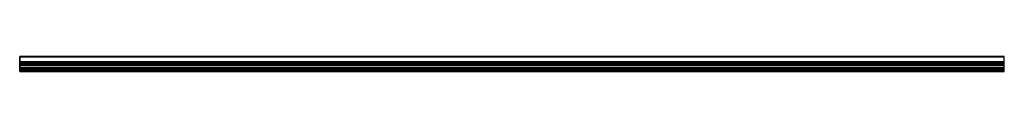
# Model space of a CAD drawing. Header units: millimetres. Extents: x 0 to 3500, y -17 to 36.
import ezdxf

# ---------------------------------------------------------------- set-up
doc = ezdxf.new("R2010")
doc.units = ezdxf.units.MM
doc.header["$LTSCALE"] = 10
doc.linetypes.add('ALLCAD_Strich', pattern=[0.2, 0.15, -0.05])
for name, color, linetype in [('BESCH_KONT_sich_schn_ansi_2d', 40, 'Continuous'), ('BESCH_KONT_sich_schn_grun_2d', 10, 'Continuous'), ('BESCH_KONT_sich_schn_seit_2d', 160, 'Continuous')]:
    doc.layers.add(name, color=color, linetype=linetype)

msp = doc.modelspace()

# ---------------------------------------------------------------- linework, layer by layer
at = {"layer": 'BESCH_KONT_sich_schn_ansi_2d', "linetype": 'ALLCAD_Strich'}
for p, q in [((3500, -17), (0, -17)), ((0, -17, -1), (0, -17)), ((3500, -17, -1), (0, -17, -1)), ((0, -17, -31.5), (0, -17, -1)), ((3500, -17, -31.5), (0, -17, -31.5)), ((0, -17, -33), (0, -17, -31.5)), ((3500, -17, -33), (0, -17, -33)), ((0, -17, -2.5), (0, -17, -2.5)), ((0, -17, -2.5), (0, -17, -2.5)), ((0, -17, -2.5), (0, -17, -2.5)), ((0, -17, -2.5), (0, -17, -2.5)), ((0, -17, -2.5), (0, -17, -2.5)), ((0, -17, -2.5), (0, -17, -2.5)), ((0, -17, -2.5), (0, -17, -2.5)), ((0, -17, -2.5), (0, -17, -2.5)), ((0, -17, -2.5), (0, -17, -2.5)), ((0, -17, -2.5), (0, -17, -2.5)), ((0, -17, -2.5), (0, -17, -2.5)), ((0, -17, -2.5), (0, -17, -2.5)), ((0, -17, -2.5), (0, -17, -2.5)), ((0, -17, -2.5), (0, -17, -2.5)), ((0, -17, -2.5), (0, -17, -2.5)), ((0, -17, -2.5), (0, -17, -2.5)), ((0, -17, -2.5), (0, -17, -2.5)), ((0, -17, -2.5), (0, -17, -2.5)), ((0, -17, -2.5), (0, -17, -2.5)), ((0, -17, -2.5), (0, -17, -2.5)), ((0, -17, -2.5), (0, -17, -2.5)), ((0, -17, -2.5), (0, -17, -2.5)), ((0, -17, -2.5), (0, -17, -2.5)), ((0, -17, -4.5), (3500, -17, -4.5)), ((0, -17, -5), (3500, -17, -5)), ((0, -17, -29.5), (3500, -17, -29.5)), ((0, -17, -31), (3500, -17, -31)), ((3500, -17, -28.5), (0, -17, -28.5)), ((3500, -17, -30.5), (0, -17, -30.5)), ((3500, -17, -2.5), (0, -17, -2.5)), ((3500, -17, -30), (0, -17, -30)), ((3500, -17, -1), (3500, -17)), ((3500, -17, -31.5), (3500, -17, -1)), ((3500, -17, -33), (3500, -17, -31.5))]:
    msp.add_line(p, q, dxfattribs=at)
at = {"layer": 'BESCH_KONT_sich_schn_ansi_2d', "linetype": 'ALLCAD_Strich', "extrusion": (0, 1, 0)}
for radius, start, end in [(0.00093, 90, 180), (0.00093, 180, 270), (0.00116, 90, 180), (0.00116, 180, 270), (0.00271, 360, 90), (0.00271, 270, 0), (0.00116, 90, 180), (0.00116, 180, 270), (0.00271, 360, 90), (0.00271, 270, 0)]:
    msp.add_arc((0, -2.5, -17), radius, start, end, dxfattribs=at)
at = {"layer": 'BESCH_KONT_sich_schn_ansi_2d', "linetype": 'ALLCAD_Strich', "extrusion": (0, -1, 0)}
for radius, start, end in [(0.00217, 270, 0), (0.00217, 360, 90), (0.00271, 270, 0), (0.00271, 360, 90), (0.00116, 180, 270), (0.00116, 90, 180), (0.00271, 270, 0), (0.00271, 360, 90), (0.00116, 180, 270), (0.00116, 90, 180)]:
    msp.add_arc((0, -2.5, 17), radius, start, end, dxfattribs=at)
at = {"layer": 'BESCH_KONT_sich_schn_grun_2d', "linetype": 'ALLCAD_Strich'}
for p, q in [((3500, 36, -33), (0, 36, -33)), ((0, -15.5, -33), (0, 36, -33)), ((3500, -15.5, -33), (3500, 36, -33)), ((0, 33.5, -33), (0, 33.5, -33)), ((0, 33.5, -33), (0, 33.5, -33)), ((0, 33.5, -33), (0, 33.5, -33)), ((0, 33.5, -33), (0, 33.5, -33)), ((0, 33.5, -33), (0, 33.5, -33)), ((0, 33.5, -33), (0, 33.5, -33)), ((0, 33.5, -33), (0, 33.5, -33)), ((0, 33.5, -33), (0, 33.5, -33)), ((0, 33.5, -33), (0, 33.5, -33)), ((3500, 33.5, -33), (0, 33.5, -33)), ((0, 33.5, -33), (0, 33.5, -33)), ((0, 33.5, -33), (0, 33.5, -33)), ((0, 33.5, -33), (0, 33.5, -33)), ((0, 33.5, -33), (0, 33.5, -33)), ((0, 33.5, -33), (0, 33.5, -33)), ((0, 33.5, -33), (0, 33.5, -33)), ((0, 33.5, -33), (0, 33.5, -33)), ((0, 33.5, -33), (0, 33.5, -33)), ((0, 33.5, -33), (0, 33.5, -33)), ((0, 33.5, -33), (0, 33.5, -33)), ((0, 33.5, -33), (0, 33.5, -33)), ((0, 33.5, -33), (0, 33.5, -33)), ((0, 33.5, -33), (0, 33.5, -33)), ((0, 33.5, -33), (0, 33.5, -33)), ((0, 33.5, -33), (0, 33.5, -33)), ((0, 33.5, -33), (0, 33.5, -33)), ((0, 33.5, -33), (0, 33.5, -33)), ((0, 33.5, -33), (0, 33.5, -33)), ((0, 33.5, -33), (0, 33.5, -33)), ((0, 33.5, -33), (0, 33.5, -33)), ((0, 33.5, -33), (0, 33.5, -33)), ((0, 33.5, -33), (0, 33.5, -33)), ((0, 33.5, -33), (0, 33.5, -33)), ((0, 33.5, -33), (0, 33.5, -33)), ((0, 33.5, -33), (0, 33.5, -33)), ((0, 33.5, -33), (0, 33.5, -33)), ((0, 33.5, -33), (0, 33.5, -33)), ((0, 33.5, -33), (0, 33.5, -33)), ((0, 33.5, -33), (0, 33.5, -33)), ((3500, 17, -33), (0, 17, -33)), ((3500, 14.5, -33), (0, 14.5, -33)), ((3500, 12.9, -33), (0, 12.9, -33)), ((3500, 7.5, -33), (0, 7.5, -33)), ((0, 6, -33), (3500, 6, -33)), ((3500, 5.5, -33), (0, 5.5, -33)), ((0, 4.5, -33), (3500, 4.5, -33)), ((0, 4, -33), (3500, 4, -33)), ((0, -4, -33), (3500, -4, -33)), ((3500, -4.5, -33), (0, -4.5, -33)), ((0, -5.5, -33), (3500, -5.5, -33)), ((0, -6, -33), (3500, -6, -33)), ((0, -7.5, -33), (3500, -7.5, -33)), ((3500, -12.9, -33), (0, -12.9, -33)), ((3500, -14.5, -33), (0, -14.5, -33)), ((3500, -15.5, -33), (0, -15.5, -33)), ((0, -16.5, -33), (0, -15.5, -33)), ((3500, -16.5, -33), (0, -16.5, -33)), ((0, -17, -33), (0, -16.5, -33)), ((3500, -17, -33), (0, -17, -33)), ((3500, -16.5, -33), (3500, -15.5, -33)), ((3500, -17, -33), (3500, -16.5, -33))]:
    msp.add_line(p, q, dxfattribs=at)
at = {"layer": 'BESCH_KONT_sich_schn_seit_2d', "linetype": 'ALLCAD_Strich'}
for p, q in [((0, 36, -33), (0, 7.5, -33)), ((0, 36), (0, 36, -33)), ((0, -15.5), (0, 36)), ((0, 33.5, -30.5), (0, 33.5, -2.5)), ((0, 33.5, -2.5), (0, 33.5, -2.5)), ((0, 33.5, -2.5), (0, 33.5, -2.5)), ((0, 33.5, -2.5), (0, 33.5, -2.5)), ((0, 33.5, -2.5), (0, 33.5, -2.5)), ((0, 33.5, -2.5), (0, 33.5, -2.5)), ((0, 33.5, -2.5), (0, 33.5, -2.5)), ((0, 33.5, -2.5), (0, 17, -2.5)), ((0, 33.5, -2.5), (0, 33.5, -2.5)), ((0, 17, -30.5), (0, 33.5, -30.5)), ((0, 33.5, -2.5), (0, 33.5, -2.5)), ((0, 33.5, -2.5), (0, 33.5, -2.5)), ((0, 33.5, -2.5), (0, 33.5, -2.5)), ((0, 33.5, -2.5), (0, 33.5, -2.5)), ((0, 33.5, -2.5), (0, 33.5, -2.5)), ((0, 33.5, -2.5), (0, 33.5, -2.5)), ((0, 33.5, -2.5), (0, 33.5, -2.5)), ((0, 33.5, -2.5), (0, 33.5, -2.5)), ((0, 33.5, -2.5), (0, 33.5, -2.5)), ((0, 33.5, -2.5), (0, 33.5, -2.5)), ((0, 33.5, -2.5), (0, 33.5, -2.5)), ((0, 33.5, -2.5), (0, 33.5, -2.5)), ((0, 17, -2.5), (0, 17, -30.5)), ((0, 14.5, -2.5), (0, 5.5, -2.5)), ((0, 14.5, -28.5), (0, 14.5, -2.5)), ((0, 12.9, -28.5), (0, 14.5, -28.5)), ((0, 7.5, -31), (0, 12.9, -29.5)), ((0, 12.9, -29.5), (0, 12.9, -28.5)), ((0, 7.5, -33), (0, 7.5, -31)), ((0, 5.5, -4.5), (0, 6, -4.5)), ((0, 6, -4.5), (0, 6, -5)), ((0, 6, -5), (0, 4, -5)), ((0, 5.5, -2.5), (0, 5.5, -4.5)), ((0, 4, -4.5), (0, 4.5, -4.5)), ((0, 4.5, -4.5), (0, 4.5, -2.5)), ((0, 4.5, -2.5), (0, -4.5, -2.5)), ((0, 4, -5), (0, 4, -4.5)), ((0, -4.5, -4.5), (0, -4, -4.5)), ((0, -4, -4.5), (0, -4, -5)), ((0, -4, -5), (0, -6, -5)), ((0, -4.5, -2.5), (0, -4.5, -4.5)), ((0, -6, -4.5), (0, -5.5, -4.5)), ((0, -5.5, -4.5), (0, -5.5, -2.5)), ((0, -5.5, -2.5), (0, -14.5, -2.5)), ((0, -6, -5), (0, -6, -4.5)), ((0, -12.9, -29.5), (0, -7.5, -31)), ((0, -7.5, -31), (0, -7.5, -33)), ((0, -7.5, -33), (0, -15.5, -33)), ((0, -12.9, -28.5), (0, -12.9, -29.5)), ((0, -14.5, -28.5), (0, -12.9, -28.5)), ((0, -14.5, -2.5), (0, -14.5, -28.5)), ((0, -15.5, -2.5), (0, -15.5)), ((0, -16.5, -2.5), (0, -15.5, -2.5)), ((0, -15.5, -30), (0, -16.5, -30)), ((0, -15.5, -33), (0, -15.5, -30)), ((0, -16.5, -1), (0, -16.5, -2.5)), ((0, -17, -1), (0, -16.5, -1)), ((0, -16.5, -31.5), (0, -17, -31.5)), ((0, -16.5, -30), (0, -16.5, -31.5)), ((0, -17, -31.5), (0, -17, -1))]:
    msp.add_line(p, q, dxfattribs=at)

doc.saveas('drawing.dxf')
